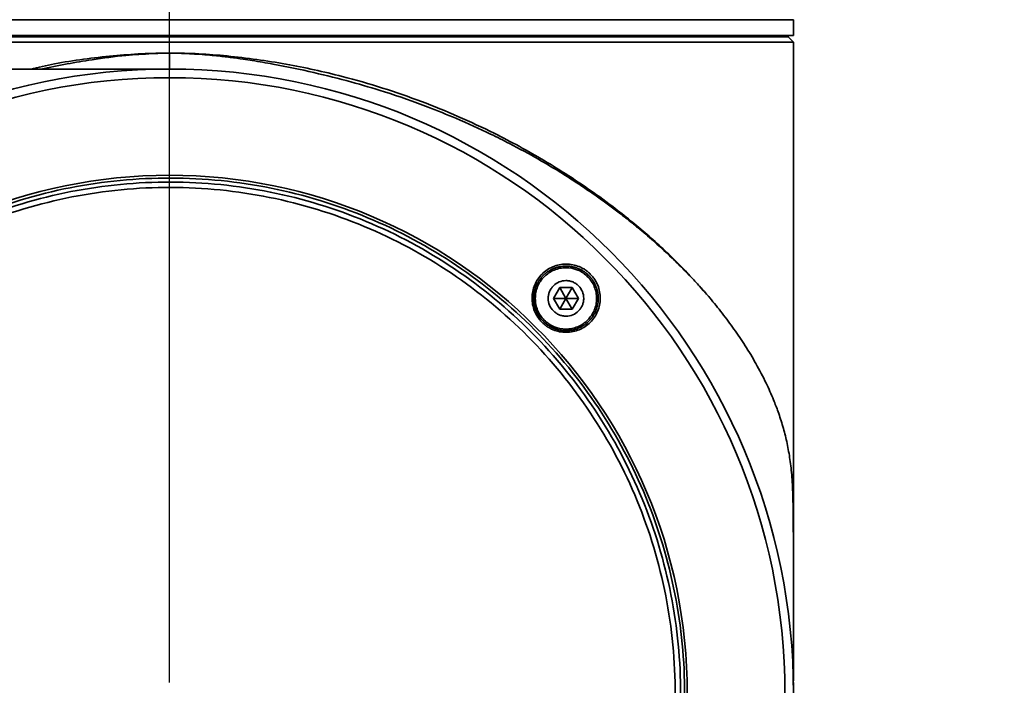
# Model space of a CAD drawing. Header units: millimetres. Extents: x 0 to 4200, y 0 to 2974.
# Tile 17 of 40: x 1248 to 1340, y 1808 to 1870. Entities that reach past the tile are written whole.
import ezdxf

# ---------------------------------------------------------------- set-up
doc = ezdxf.new("R2010")
doc.units = ezdxf.units.MM
doc.header["$LTSCALE"] = 10
doc.linetypes.add('CENTERX2', pattern=[20.32, 12.7, -2.54, 2.54, -2.54])
doc.layers.get('0').update_dxf_attribs({"lineweight": 18})
doc.layers.add('中心线层', color=6, linetype='CENTERX2', lineweight=25)
doc.layers.add('标注层', color=150, linetype='Continuous', lineweight=18)
doc.styles.add('SLDTEXTSTYLE1', font='txt')
doc.dimstyles.new('SLDDIMSTYLE0', dxfattribs={"dimtxt": 35, "dimasz": 40, "dimexe": 0, "dimexo": 0.0625, "dimgap": 8.75, "dimtad": 0, "dimtih": 1, "dimtoh": 1, "dimrnd": 1e-09, "dimzin": 12, "dimdsep": 46, "dimtxsty": 'SLDTEXTSTYLE1', "dimcen": 0, "dimdle": 80, "dimadec": 0, "dimazin": 3, "dimtfac": 1, "dimtdec": 3, "dimtofl": 0, "dimtmove": 0, "dimatfit": 3, "dimfxl": 1, "dimfrac": 2, "dimtolj": 1, "dimarcsym": 0})

# ---------------------------------------------------------------- blocks, each defined once
blk = doc.blocks.new('*X25')
at = {"layer": '标注层'}
blk.add_hatch(color=256, dxfattribs=at).paths.add_polyline_path([(1613.73, 2046.548), (1649.617, 2064.909), (1643.993, 2073.178)], flags=0)
for p, q in [((1613.73, 2046.548), (1751.485, 2140.236)), ((1751.485, 2140.236), (1861.288, 2140.236))]:
    blk.add_line(p, q, dxfattribs=at)
at = {"layer": '标注层', "char_height": 35, "attachment_point": 1, "style": 'SLDTEXTSTYLE1'}
for s, insert, width in [('%%C', (1761.485, 2185.353), 46.92737), ('850', (1800.184, 2185.353), 140.78212)]:
    blk.add_mtext(s, dxfattribs=dict(at, insert=insert, width=width))
blk = doc.blocks.new('SW_CENTERMARKSYMBOL_1')
at = {"layer": '中心线层', "color": 0}
blk.add_line((0, 1), (0, 425.5), dxfattribs=at)

msp = doc.modelspace()

# ---------------------------------------------------------------- linework, layer by layer
at = {"color": 8, "linetype": 'Continuous', "lineweight": 35}
msp.add_line((1320.302, 1870.123), (1204.302, 1870.123), dxfattribs=at)
at = {"color": 7, "linetype": 'Continuous', "lineweight": 35}
for p, q in [((1320.302, 1868.642), (1320.302, 1870.123)), ((1320.302, 1868.642), (1204.302, 1868.642)), ((1319.802, 1868.54), (1204.802, 1868.54)), ((1319.802, 1868.54), (1319.802, 1868.642)), ((1320.302, 1868.04), (1319.802, 1868.54)), ((1320.302, 1868.04), (1204.302, 1868.04)), ((1320.302, 1808.722), (1320.302, 1868.04)), ((1262.302, 1867.022), (1262.302, 1865.542)), ((1262.302, 1865.542), (1198.005, 1865.542)), ((1298.57, 1845.236), (1297.993, 1844.236)), ((1299.725, 1845.236), (1298.57, 1845.236)), ((1298.57, 1845.236), (1299.148, 1844.236)), ((1299.725, 1845.236), (1299.148, 1844.236)), ((1300.303, 1844.236), (1299.725, 1845.236)), ((1297.993, 1844.236), (1298.57, 1843.236)), ((1297.993, 1844.236), (1299.148, 1844.236)), ((1299.148, 1844.236), (1298.57, 1843.236)), ((1300.303, 1844.236), (1299.148, 1844.236)), ((1299.725, 1843.236), (1299.148, 1844.236)), ((1299.725, 1843.236), (1300.303, 1844.236)), ((1312.512, 1844.292), (1312.521, 1844.281)), ((1298.57, 1843.236), (1299.725, 1843.236))]:
    msp.add_line(p, q, dxfattribs=at)
for radius in [58, 57.196, 48.125]:
    msp.add_circle((1262.302, 1807.542), radius, dxfattribs=at)
for points, knots in [([(1319.802, 1868.642), (1319.802, 1868.642), (1319.432, 1868.642), (1317.963, 1868.642), (1316.866, 1868.642), (1313.985, 1868.642), (1312.203, 1868.642), (1308.021, 1868.642), (1305.622, 1868.642), (1300.3, 1868.642), (1297.377, 1868.642), (1291.118, 1868.642), (1287.783, 1868.642), (1280.83, 1868.642), (1277.211, 1868.642), (1269.829, 1868.642), (1266.066, 1868.642), (1258.539, 1868.642), (1254.776, 1868.642), (1247.394, 1868.642), (1243.775, 1868.642), (1236.821, 1868.642), (1233.486, 1868.642), (1227.228, 1868.642), (1224.305, 1868.642), (1218.983, 1868.642), (1216.584, 1868.642), (1212.402, 1868.642), (1210.619, 1868.642), (1207.739, 1868.642), (1206.641, 1868.642), (1205.173, 1868.642), (1204.802, 1868.642), (1204.802, 1868.642)], [0, 0, 0, 0, 7.1875, 7.1875, 14.375, 14.375, 21.5625, 21.5625, 28.75, 28.75, 35.9375, 35.9375, 43.125, 43.125, 50.3125, 50.3125, 57.5, 57.5, 64.6875, 64.6875, 71.875, 71.875, 79.0625, 79.0625, 86.25, 86.25, 93.4375, 93.4375, 100.625, 100.625, 107.8125, 107.8125, 115, 115, 115, 115]), ([(1249.362, 1865.528), (1250.103, 1865.697), (1252.604, 1866.264), (1256.965, 1866.815), (1262.355, 1867.131), (1267.755, 1866.816), (1273.118, 1866.062), (1277.936, 1865.01), (1282.122, 1863.801), (1285.715, 1862.554), (1289.181, 1861.142), (1292.193, 1859.736), (1294.845, 1858.353), (1297.165, 1857.032), (1299.476, 1855.598), (1301.761, 1854.051), (1304.351, 1852.137), (1307.129, 1849.832), (1310.013, 1847.122), (1311.669, 1845.247), (1312.512, 1844.292)], [0, 0, 0, 0, 2.078019, 7.011276, 11.717228, 16.418472, 21.356313, 26.221991, 29.849625, 33.477384, 37.026283, 40.73324, 43.394607, 46.175682, 49.077549, 52.101156, 55.247367, 59.961101, 64.770473, 69.761224, 69.761224, 69.761224, 69.761224]), ([(1262.302, 1867.022), (1262.163, 1867.022), (1261.886, 1867.021), (1261.473, 1867.011), (1261.066, 1866.995), (1260.797, 1866.979), (1260.664, 1866.971)], [0, 0, 0, 0, 0.418245, 0.830899, 1.238059, 1.639821, 1.639821, 1.639821, 1.639821]), ([(1263.941, 1866.971), (1263.807, 1866.979), (1263.538, 1866.995), (1263.131, 1867.011), (1262.719, 1867.021), (1262.442, 1867.022), (1262.302, 1867.022)], [0, 0, 0, 0, 0.401762, 0.808922, 1.221576, 1.639821, 1.639821, 1.639821, 1.639821]), ([(1312.512, 1844.292), (1312.382, 1844.443), (1312.117, 1844.751), (1311.698, 1845.221), (1311.253, 1845.709), (1310.779, 1846.215), (1310.275, 1846.737), (1309.74, 1847.276), (1309.174, 1847.831), (1308.573, 1848.401), (1307.938, 1848.986), (1307.268, 1849.585), (1306.56, 1850.198), (1305.814, 1850.822), (1305.029, 1851.458), (1303.206, 1852.886), (1300.473, 1854.828), (1296.963, 1856.979), (1294.26, 1858.45), (1291.703, 1859.728), (1289.19, 1860.87), (1285.909, 1862.194), (1282.656, 1863.335), (1279.093, 1864.387), (1275.633, 1865.254), (1272.555, 1865.892), (1270.351, 1866.273), (1269.03, 1866.477), (1267.925, 1866.63), (1266.82, 1866.759), (1265.787, 1866.858), (1264.877, 1866.926), (1264.243, 1866.956), (1263.941, 1866.971)], [0, 0, 0, 0, 0.771625, 1.575946, 2.412825, 3.282108, 4.183623, 5.117173, 6.082543, 7.079492, 8.107756, 9.167044, 10.257041, 11.377403, 12.52776, 13.707718, 19.193492, 23.4606, 26.548039, 28.489438, 31.918588, 34.539142, 38.507028, 41.450494, 44.600518, 48.008466, 49.696479, 50.426452, 51.480847, 52.588722, 53.30747, 54.16393, 54.945236, 54.945236, 54.945236, 54.945236]), ([(1260.907, 1865.526), (1260.48, 1865.527), (1259.443, 1865.527), (1257.368, 1865.527), (1254.744, 1865.528), (1251.759, 1865.528), (1249.492, 1865.528), (1248.367, 1865.528)], [0, 0, 0, 0, 1.874129, 4.547661, 7.223884, 9.901463, 12.539513, 12.539513, 12.539513, 12.539513]), ([(1228.381, 1773.762), (1226.171, 1775.982), (1224.178, 1778.42), (1220.708, 1783.637), (1219.229, 1786.417), (1216.843, 1792.211), (1215.935, 1795.226), (1214.726, 1801.374), (1214.424, 1804.508), (1214.436, 1810.775), (1214.752, 1813.907), (1215.987, 1820.051), (1216.907, 1823.062), (1219.317, 1828.846), (1220.807, 1831.62), (1224.299, 1836.823), (1226.301, 1839.252), (1230.742, 1843.674), (1233.179, 1845.667), (1238.397, 1849.137), (1241.177, 1850.616), (1246.971, 1853.002), (1249.986, 1853.909), (1256.134, 1855.119), (1259.268, 1855.421), (1265.535, 1855.408), (1268.667, 1855.093), (1274.811, 1853.858), (1277.821, 1852.938), (1283.606, 1850.528), (1286.379, 1849.038), (1291.583, 1845.546), (1294.012, 1843.543), (1296.223, 1841.323)], [0, 0, 0, 0, 9.395931, 9.395931, 18.791862, 18.791862, 28.187793, 28.187793, 37.583724, 37.583724, 46.979655, 46.979655, 56.375586, 56.375586, 65.771517, 65.771517, 75.167448, 75.167448, 84.563379, 84.563379, 93.95931, 93.95931, 103.355241, 103.355241, 112.751172, 112.751172, 122.147103, 122.147103, 131.543034, 131.543034, 140.938965, 140.938965, 150.334896, 150.334896, 150.334896, 150.334896]), ([(1295.959, 1841.061), (1293.766, 1843.263), (1291.355, 1845.25), (1286.192, 1848.715), (1283.44, 1850.193), (1277.701, 1852.585), (1274.713, 1853.498), (1268.618, 1854.723), (1265.509, 1855.036), (1259.292, 1855.049), (1256.182, 1854.749), (1250.082, 1853.549), (1247.09, 1852.648), (1241.341, 1850.281), (1238.583, 1848.814), (1233.406, 1845.37), (1230.987, 1843.393), (1226.581, 1839.006), (1224.595, 1836.595), (1221.13, 1831.432), (1219.651, 1828.68), (1217.26, 1822.941), (1216.347, 1819.954), (1215.121, 1813.858), (1214.809, 1810.75), (1214.796, 1804.532), (1215.096, 1801.422), (1216.296, 1795.322), (1217.197, 1792.331), (1219.564, 1786.581), (1221.031, 1783.823), (1224.475, 1778.646), (1226.452, 1776.227), (1228.645, 1774.024)], [0, 0, 0, 0, 9.32284, 9.32284, 18.64568, 18.64568, 27.96852, 27.96852, 37.29136, 37.29136, 46.6142, 46.6142, 55.937041, 55.937041, 65.259881, 65.259881, 74.582721, 74.582721, 83.905561, 83.905561, 93.228401, 93.228401, 102.551241, 102.551241, 111.874081, 111.874081, 121.196921, 121.196921, 130.519761, 130.519761, 139.842601, 139.842601, 149.165442, 149.165442, 149.165442, 149.165442]), ([(1229, 1774.377), (1226.829, 1776.557), (1224.873, 1778.95), (1221.466, 1784.073), (1220.014, 1786.802), (1217.672, 1792.491), (1216.78, 1795.45), (1215.593, 1801.487), (1215.296, 1804.564), (1215.309, 1810.716), (1215.618, 1813.791), (1216.831, 1819.823), (1217.734, 1822.779), (1220.1, 1828.458), (1221.563, 1831.181), (1224.992, 1836.289), (1226.957, 1838.675), (1231.317, 1843.016), (1233.71, 1844.972), (1238.833, 1848.379), (1241.562, 1849.831), (1247.25, 1852.173), (1250.21, 1853.064), (1256.247, 1854.252), (1259.323, 1854.549), (1265.476, 1854.536), (1268.551, 1854.227), (1274.583, 1853.014), (1277.539, 1852.111), (1283.218, 1849.744), (1285.941, 1848.282), (1291.049, 1844.853), (1293.434, 1842.887), (1295.605, 1840.708)], [0, 0, 0, 0, 9.224705, 9.224705, 18.44941, 18.44941, 27.674115, 27.674115, 36.89882, 36.89882, 46.123525, 46.123525, 55.34823, 55.34823, 64.572935, 64.572935, 73.79764, 73.79764, 83.022344, 83.022344, 92.247049, 92.247049, 101.471754, 101.471754, 110.696459, 110.696459, 119.921164, 119.921164, 129.145869, 129.145869, 138.370574, 138.370574, 147.595279, 147.595279, 147.595279, 147.595279]), ([(1296.92, 1842.017), (1296.878, 1842.061), (1296.795, 1842.148), (1296.679, 1842.286), (1296.572, 1842.429), (1296.473, 1842.578), (1296.383, 1842.732), (1296.301, 1842.893), (1296.169, 1843.193), (1296.031, 1843.653), (1295.976, 1844.274), (1296.039, 1844.895), (1296.223, 1845.486), (1296.515, 1846.033), (1296.909, 1846.509), (1297.387, 1846.905), (1297.934, 1847.198), (1298.529, 1847.383), (1299.151, 1847.445), (1299.777, 1847.388), (1300.28, 1847.235), (1300.66, 1847.057), (1300.93, 1846.895), (1301.184, 1846.708), (1301.336, 1846.564), (1301.413, 1846.491)], [0, 0, 0, 0, 0.179732, 0.357783, 0.534864, 0.71169, 0.888979, 1.067442, 1.24777, 1.86709, 2.490616, 3.108338, 3.733225, 4.350529, 4.976136, 5.594934, 6.219734, 6.841264, 7.464542, 8.087571, 8.709711, 9.023722, 9.334815, 9.645725, 9.959175, 9.959175, 9.959175, 9.959175]), ([(1297.022, 1842.119), (1297.004, 1842.137), (1296.987, 1842.155), (1296.953, 1842.191), (1296.936, 1842.209), (1296.886, 1842.265), (1296.854, 1842.302), (1296.76, 1842.417), (1296.701, 1842.497), (1296.62, 1842.62), (1296.593, 1842.662), (1296.543, 1842.747), (1296.519, 1842.79), (1296.484, 1842.856), (1296.473, 1842.878), (1296.45, 1842.923), (1296.44, 1842.945), (1296.419, 1842.99), (1296.408, 1843.013), (1296.388, 1843.058), (1296.379, 1843.081), (1296.351, 1843.15), (1296.333, 1843.196), (1296.301, 1843.289), (1296.286, 1843.336), (1296.258, 1843.43), (1296.245, 1843.477), (1296.222, 1843.573), (1296.211, 1843.621), (1296.193, 1843.718), (1296.184, 1843.766), (1296.174, 1843.84), (1296.171, 1843.864), (1296.165, 1843.914), (1296.163, 1843.938), (1296.158, 1843.987), (1296.156, 1844.012), (1296.153, 1844.061), (1296.152, 1844.086), (1296.148, 1844.159), (1296.148, 1844.208), (1296.149, 1844.355), (1296.154, 1844.452), (1296.169, 1844.598), (1296.176, 1844.646), (1296.187, 1844.719), (1296.191, 1844.743), (1296.2, 1844.791), (1296.204, 1844.815), (1296.214, 1844.864), (1296.219, 1844.888), (1296.23, 1844.936), (1296.236, 1844.959), (1296.255, 1845.031), (1296.268, 1845.077), (1296.297, 1845.171), (1296.312, 1845.217), (1296.345, 1845.308), (1296.363, 1845.353), (1296.401, 1845.442), (1296.421, 1845.487), (1296.462, 1845.574), (1296.485, 1845.618), (1296.519, 1845.682), (1296.531, 1845.703), (1296.555, 1845.746), (1296.568, 1845.767), (1296.593, 1845.809), (1296.606, 1845.83), (1296.632, 1845.871), (1296.646, 1845.891), (1296.687, 1845.952), (1296.715, 1845.992), (1296.773, 1846.069), (1296.803, 1846.108), (1296.895, 1846.22), (1296.96, 1846.291), (1297.063, 1846.394), (1297.098, 1846.427), (1297.153, 1846.476), (1297.171, 1846.492), (1297.208, 1846.524), (1297.227, 1846.54), (1297.264, 1846.571), (1297.284, 1846.586), (1297.322, 1846.617), (1297.342, 1846.631), (1297.4, 1846.675), (1297.44, 1846.703), (1297.561, 1846.784), (1297.644, 1846.834), (1297.773, 1846.903), (1297.816, 1846.924), (1297.904, 1846.966), (1297.948, 1846.986), (1298.016, 1847.014), (1298.038, 1847.023), (1298.084, 1847.041), (1298.107, 1847.05), (1298.153, 1847.066), (1298.177, 1847.074), (1298.223, 1847.09), (1298.247, 1847.097), (1298.317, 1847.119), (1298.364, 1847.132), (1298.459, 1847.156), (1298.506, 1847.167), (1298.649, 1847.196), (1298.746, 1847.21), (1298.892, 1847.225), (1298.94, 1847.229), (1299.014, 1847.233), (1299.039, 1847.234), (1299.088, 1847.235), (1299.113, 1847.236), (1299.162, 1847.236), (1299.187, 1847.236), (1299.236, 1847.235), (1299.261, 1847.234), (1299.31, 1847.232), (1299.335, 1847.23), (1299.384, 1847.227), (1299.409, 1847.225), (1299.482, 1847.218), (1299.531, 1847.212), (1299.628, 1847.198), (1299.676, 1847.189), (1299.772, 1847.171), (1299.82, 1847.16), (1299.916, 1847.136), (1299.963, 1847.123), (1300.034, 1847.102), (1300.058, 1847.095), (1300.105, 1847.079), (1300.128, 1847.071), (1300.175, 1847.055), (1300.199, 1847.046), (1300.245, 1847.028), (1300.268, 1847.019), (1300.337, 1846.991), (1300.382, 1846.971), (1300.472, 1846.928), (1300.516, 1846.906), (1300.646, 1846.837), (1300.731, 1846.786), (1300.895, 1846.677), (1300.975, 1846.617), (1301.13, 1846.49), (1301.203, 1846.423), (1301.274, 1846.353)], [0, 0, 0, 0, 0.073629, 0.073629, 0.147259, 0.147259, 0.294518, 0.294518, 0.589036, 0.589036, 0.736295, 0.736295, 0.883554, 0.883554, 0.957183, 0.957183, 1.030813, 1.030813, 1.104442, 1.104442, 1.178072, 1.178072, 1.325331, 1.325331, 1.47259, 1.47259, 1.619849, 1.619849, 1.767108, 1.767108, 1.914367, 1.914367, 1.987996, 1.987996, 2.061626, 2.061626, 2.135255, 2.135255, 2.208885, 2.208885, 2.356144, 2.356144, 2.650662, 2.650662, 2.797921, 2.797921, 2.87155, 2.87155, 2.94518, 2.94518, 3.018809, 3.018809, 3.092439, 3.092439, 3.239698, 3.239698, 3.386957, 3.386957, 3.534216, 3.534216, 3.681475, 3.681475, 3.828734, 3.828734, 3.902363, 3.902363, 3.975993, 3.975993, 4.049622, 4.049622, 4.123252, 4.123252, 4.270511, 4.270511, 4.41777, 4.41777, 4.712288, 4.712288, 4.859547, 4.859547, 4.933176, 4.933176, 5.006806, 5.006806, 5.080435, 5.080435, 5.154065, 5.154065, 5.301324, 5.301324, 5.595842, 5.595842, 5.743101, 5.743101, 5.89036, 5.89036, 5.963989, 5.963989, 6.037619, 6.037619, 6.111248, 6.111248, 6.184878, 6.184878, 6.332136, 6.332136, 6.479395, 6.479395, 6.773913, 6.773913, 6.921172, 6.921172, 6.994802, 6.994802, 7.068431, 7.068431, 7.142061, 7.142061, 7.21569, 7.21569, 7.28932, 7.28932, 7.362949, 7.362949, 7.510208, 7.510208, 7.657467, 7.657467, 7.804726, 7.804726, 7.951985, 7.951985, 8.025615, 8.025615, 8.099244, 8.099244, 8.172874, 8.172874, 8.246503, 8.246503, 8.393762, 8.393762, 8.541021, 8.541021, 8.835539, 8.835539, 9.130057, 9.130057, 9.424416, 9.424416, 9.424416, 9.424416]), ([(1299.148, 1847.086), (1299.524, 1847.086), (1299.898, 1847.01), (1300.412, 1846.797), (1300.578, 1846.708), (1300.889, 1846.5), (1301.032, 1846.382), (1301.295, 1846.119), (1301.416, 1845.972), (1301.622, 1845.663), (1301.709, 1845.499), (1301.853, 1845.154), (1301.907, 1844.973), (1301.979, 1844.609), (1301.998, 1844.423), (1301.998, 1844.048), (1301.979, 1843.863), (1301.907, 1843.499), (1301.852, 1843.317), (1301.709, 1842.973), (1301.622, 1842.809), (1301.415, 1842.499), (1301.295, 1842.353), (1301.033, 1842.09), (1300.889, 1841.972), (1300.577, 1841.763), (1300.412, 1841.675), (1300.07, 1841.533), (1299.89, 1841.478), (1299.522, 1841.404), (1299.336, 1841.386), (1298.771, 1841.386), (1298.398, 1841.461), (1297.884, 1841.675), (1297.717, 1841.764), (1297.407, 1841.972), (1297.263, 1842.09), (1297, 1842.353), (1296.88, 1842.5), (1296.674, 1842.809), (1296.586, 1842.973), (1296.443, 1843.318), (1296.389, 1843.499), (1296.316, 1843.863), (1296.298, 1844.048), (1296.298, 1844.424), (1296.316, 1844.609), (1296.389, 1844.973), (1296.443, 1845.154), (1296.586, 1845.499), (1296.674, 1845.663), (1296.88, 1845.973), (1297.001, 1846.119), (1297.263, 1846.382), (1297.407, 1846.5), (1297.718, 1846.709), (1297.883, 1846.797), (1298.226, 1846.939), (1298.406, 1846.994), (1298.774, 1847.067), (1298.96, 1847.086), (1299.148, 1847.086)], [0, 0, 0, 0, 1.118567, 1.118567, 1.67785, 1.67785, 2.237134, 2.237134, 2.796417, 2.796417, 3.3557, 3.3557, 3.914984, 3.914984, 4.474267, 4.474267, 5.03355, 5.03355, 5.592834, 5.592834, 6.152117, 6.152117, 6.711401, 6.711401, 7.270684, 7.270684, 7.829967, 7.829967, 8.389251, 8.389251, 8.948534, 8.948534, 10.067101, 10.067101, 10.626384, 10.626384, 11.185668, 11.185668, 11.744951, 11.744951, 12.304234, 12.304234, 12.863518, 12.863518, 13.422801, 13.422801, 13.982084, 13.982084, 14.541368, 14.541368, 15.100651, 15.100651, 15.659935, 15.659935, 16.219218, 16.219218, 16.778501, 16.778501, 17.337785, 17.337785, 17.897068, 17.897068, 17.897068, 17.897068]), ([(1301.413, 1846.491), (1301.454, 1846.448), (1301.538, 1846.361), (1301.653, 1846.223), (1301.761, 1846.08), (1301.86, 1845.93), (1301.95, 1845.776), (1302.032, 1845.615), (1302.164, 1845.314), (1302.302, 1844.854), (1302.357, 1844.23), (1302.293, 1843.609), (1302.107, 1843.015), (1301.813, 1842.47), (1301.417, 1841.992), (1300.94, 1841.6), (1300.392, 1841.308), (1299.799, 1841.125), (1299.178, 1841.064), (1298.555, 1841.121), (1298.053, 1841.274), (1297.675, 1841.451), (1297.405, 1841.613), (1297.15, 1841.8), (1296.997, 1841.945), (1296.92, 1842.017)], [0, 0, 0, 0, 0.179294, 0.357398, 0.534809, 0.712034, 0.889581, 1.067958, 1.247667, 1.868549, 2.490512, 3.1125, 3.733054, 4.356948, 4.975859, 5.601283, 6.219367, 6.845206, 7.46414, 8.088777, 8.709382, 9.020628, 9.331519, 9.645145, 9.958679, 9.958679, 9.958679, 9.958679]), ([(1301.274, 1846.353), (1301.309, 1846.317), (1301.343, 1846.281), (1301.393, 1846.226), (1301.41, 1846.207), (1301.442, 1846.169), (1301.458, 1846.15), (1301.49, 1846.111), (1301.505, 1846.092), (1301.536, 1846.052), (1301.551, 1846.032), (1301.595, 1845.972), (1301.623, 1845.932), (1301.705, 1845.808), (1301.755, 1845.723), (1301.824, 1845.592), (1301.846, 1845.548), (1301.888, 1845.459), (1301.908, 1845.413), (1301.936, 1845.344), (1301.945, 1845.321), (1301.962, 1845.275), (1301.971, 1845.251), (1301.987, 1845.204), (1301.995, 1845.181), (1302.011, 1845.133), (1302.018, 1845.11), (1302.039, 1845.039), (1302.052, 1844.991), (1302.075, 1844.895), (1302.085, 1844.847), (1302.104, 1844.751), (1302.112, 1844.703), (1302.125, 1844.605), (1302.131, 1844.557), (1302.138, 1844.483), (1302.14, 1844.459), (1302.143, 1844.409), (1302.144, 1844.385), (1302.146, 1844.335), (1302.147, 1844.311), (1302.148, 1844.261), (1302.148, 1844.236), (1302.147, 1844.162), (1302.146, 1844.113), (1302.14, 1844.015), (1302.136, 1843.966), (1302.121, 1843.82), (1302.105, 1843.724), (1302.076, 1843.581), (1302.065, 1843.533), (1302.04, 1843.438), (1302.027, 1843.391), (1302.009, 1843.333), (1302.005, 1843.321), (1301.997, 1843.297), (1301.993, 1843.286), (1301.982, 1843.251), (1301.973, 1843.228), (1301.957, 1843.181), (1301.948, 1843.159), (1301.93, 1843.113), (1301.921, 1843.091), (1301.892, 1843.023), (1301.872, 1842.979), (1301.83, 1842.891), (1301.808, 1842.848), (1301.762, 1842.763), (1301.738, 1842.721), (1301.687, 1842.638), (1301.661, 1842.597), (1301.62, 1842.536), (1301.606, 1842.516), (1301.578, 1842.477), (1301.563, 1842.457), (1301.534, 1842.418), (1301.519, 1842.398), (1301.489, 1842.36), (1301.473, 1842.341), (1301.442, 1842.303), (1301.427, 1842.284), (1301.395, 1842.248), (1301.378, 1842.23), (1301.329, 1842.176), (1301.296, 1842.141), (1301.193, 1842.039), (1301.121, 1841.974), (1301.008, 1841.882), (1300.97, 1841.852), (1300.911, 1841.809), (1300.891, 1841.794), (1300.851, 1841.766), (1300.831, 1841.753), (1300.791, 1841.725), (1300.77, 1841.712), (1300.728, 1841.686), (1300.708, 1841.673), (1300.666, 1841.648), (1300.645, 1841.636), (1300.602, 1841.612), (1300.581, 1841.6), (1300.517, 1841.566), (1300.473, 1841.544), (1300.386, 1841.503), (1300.341, 1841.483), (1300.252, 1841.446), (1300.207, 1841.429), (1300.115, 1841.396), (1300.069, 1841.38), (1299.976, 1841.352), (1299.929, 1841.339), (1299.869, 1841.324), (1299.857, 1841.321), (1299.833, 1841.315), (1299.821, 1841.312), (1299.785, 1841.304), (1299.761, 1841.299), (1299.713, 1841.289), (1299.689, 1841.285), (1299.641, 1841.277), (1299.616, 1841.273), (1299.544, 1841.262), (1299.496, 1841.256), (1299.35, 1841.241), (1299.253, 1841.236), (1299.106, 1841.236), (1299.057, 1841.237), (1298.959, 1841.241), (1298.91, 1841.245), (1298.836, 1841.252), (1298.812, 1841.255), (1298.763, 1841.261), (1298.738, 1841.264), (1298.689, 1841.271), (1298.665, 1841.275), (1298.616, 1841.283), (1298.592, 1841.288), (1298.52, 1841.302), (1298.472, 1841.313), (1298.376, 1841.336), (1298.329, 1841.349), (1298.235, 1841.378), (1298.189, 1841.393), (1298.096, 1841.426), (1298.05, 1841.444), (1297.958, 1841.481), (1297.913, 1841.501), (1297.857, 1841.528), (1297.846, 1841.533), (1297.823, 1841.544), (1297.812, 1841.55), (1297.779, 1841.567), (1297.756, 1841.578), (1297.713, 1841.601), (1297.691, 1841.613), (1297.648, 1841.638), (1297.626, 1841.65), (1297.563, 1841.688), (1297.521, 1841.715), (1297.398, 1841.797), (1297.319, 1841.856), (1297.204, 1841.95), (1297.167, 1841.982), (1297.112, 1842.032), (1297.094, 1842.049), (1297.058, 1842.084), (1297.04, 1842.101), (1297.022, 1842.119)], [0, 0, 0, 0, 0.147255, 0.147255, 0.220883, 0.220883, 0.29451, 0.29451, 0.368138, 0.368138, 0.441765, 0.441765, 0.589021, 0.589021, 0.883531, 0.883531, 1.030786, 1.030786, 1.178041, 1.178041, 1.251669, 1.251669, 1.325296, 1.325296, 1.398924, 1.398924, 1.472552, 1.472552, 1.619807, 1.619807, 1.767062, 1.767062, 1.914317, 1.914317, 2.061572, 2.061572, 2.1352, 2.1352, 2.208827, 2.208827, 2.282455, 2.282455, 2.356083, 2.356083, 2.503338, 2.503338, 2.650593, 2.650593, 2.945103, 2.945103, 3.092358, 3.092358, 3.239614, 3.239614, 3.276427, 3.276427, 3.313241, 3.313241, 3.386869, 3.386869, 3.460496, 3.460496, 3.534124, 3.534124, 3.681379, 3.681379, 3.828634, 3.828634, 3.975889, 3.975889, 4.123144, 4.123144, 4.196772, 4.196772, 4.2704, 4.2704, 4.344027, 4.344027, 4.417655, 4.417655, 4.491282, 4.491282, 4.56491, 4.56491, 4.712165, 4.712165, 5.006675, 5.006675, 5.153931, 5.153931, 5.227558, 5.227558, 5.301186, 5.301186, 5.374813, 5.374813, 5.448441, 5.448441, 5.522069, 5.522069, 5.595696, 5.595696, 5.742951, 5.742951, 5.890206, 5.890206, 6.037462, 6.037462, 6.184717, 6.184717, 6.331972, 6.331972, 6.368786, 6.368786, 6.405599, 6.405599, 6.479227, 6.479227, 6.552855, 6.552855, 6.626482, 6.626482, 6.773737, 6.773737, 7.068248, 7.068248, 7.215503, 7.215503, 7.362758, 7.362758, 7.436386, 7.436386, 7.510013, 7.510013, 7.583641, 7.583641, 7.657268, 7.657268, 7.804524, 7.804524, 7.951779, 7.951779, 8.099034, 8.099034, 8.246289, 8.246289, 8.393544, 8.393544, 8.430358, 8.430358, 8.467172, 8.467172, 8.540799, 8.540799, 8.614427, 8.614427, 8.688054, 8.688054, 8.83531, 8.83531, 9.12982, 9.12982, 9.277075, 9.277075, 9.350703, 9.350703, 9.42433, 9.42433, 9.42433, 9.42433]), ([(1299.148, 1845.886), (1299.257, 1845.886), (1299.364, 1845.875), (1299.575, 1845.833), (1299.68, 1845.802), (1299.879, 1845.719), (1299.974, 1845.668), (1300.154, 1845.548), (1300.238, 1845.479), (1300.467, 1845.25), (1300.59, 1845.066), (1300.754, 1844.669), (1300.798, 1844.452), (1300.798, 1844.129), (1300.787, 1844.02), (1300.745, 1843.809), (1300.714, 1843.706), (1300.632, 1843.506), (1300.58, 1843.409), (1300.461, 1843.23), (1300.392, 1843.147), (1300.162, 1842.916), (1299.98, 1842.795), (1299.58, 1842.629), (1299.366, 1842.586), (1299.039, 1842.586), (1298.932, 1842.597), (1298.721, 1842.638), (1298.616, 1842.67), (1298.416, 1842.753), (1298.321, 1842.804), (1298.142, 1842.923), (1298.057, 1842.993), (1297.829, 1843.221), (1297.706, 1843.405), (1297.541, 1843.802), (1297.498, 1844.02), (1297.498, 1844.342), (1297.508, 1844.452), (1297.551, 1844.663), (1297.582, 1844.766), (1297.664, 1844.966), (1297.716, 1845.063), (1297.835, 1845.241), (1297.903, 1845.325), (1298.134, 1845.556), (1298.316, 1845.677), (1298.716, 1845.843), (1298.93, 1845.886), (1299.148, 1845.886)], [0, 0, 0, 0, 0.323647, 0.323647, 0.647294, 0.647294, 0.970941, 0.970941, 1.294588, 1.294588, 1.941882, 1.941882, 2.589176, 2.589176, 2.912823, 2.912823, 3.23647, 3.23647, 3.560117, 3.560117, 3.883764, 3.883764, 4.531058, 4.531058, 5.178352, 5.178352, 5.501999, 5.501999, 5.825645, 5.825645, 6.149292, 6.149292, 6.472939, 6.472939, 7.120233, 7.120233, 7.767527, 7.767527, 8.091174, 8.091174, 8.414821, 8.414821, 8.738468, 8.738468, 9.062115, 9.062115, 9.709409, 9.709409, 10.356703, 10.356703, 10.356703, 10.356703]), ([(1312.521, 1844.281), (1312.908, 1843.811), (1313.699, 1842.851), (1314.794, 1841.369), (1315.849, 1839.804), (1316.854, 1838.128), (1317.73, 1836.449), (1318.394, 1834.958), (1318.909, 1833.619), (1319.325, 1832.341), (1319.684, 1830.943), (1319.957, 1829.483), (1320.114, 1828.156), (1320.198, 1826.957), (1320.241, 1825.957), (1320.267, 1824.841), (1320.281, 1823.507), (1320.286, 1822.174), (1320.286, 1821.259), (1320.286, 1820.897)], [0, 0, 0, 0, 1.810973, 3.701783, 5.672439, 7.779324, 10.063364, 12.029707, 13.412977, 15.106215, 16.798504, 18.49246, 20.18696, 21.029573, 21.872226, 22.719426, 23.561186, 24.648825, 25.362344, 25.362344, 25.362344, 25.362344]), ([(1296.223, 1841.323), (1298.434, 1839.103), (1300.426, 1836.665), (1303.897, 1831.448), (1305.375, 1828.668), (1307.761, 1822.874), (1308.669, 1819.859), (1309.879, 1813.71), (1310.181, 1810.577), (1310.168, 1804.31), (1309.853, 1801.178), (1308.618, 1795.034), (1307.698, 1792.023), (1305.288, 1786.239), (1303.798, 1783.465), (1300.306, 1778.262), (1298.303, 1775.833), (1293.863, 1771.411), (1291.425, 1769.418), (1286.208, 1765.948), (1283.428, 1764.469), (1277.634, 1762.083), (1274.619, 1761.176), (1268.47, 1759.966), (1265.337, 1759.664), (1259.07, 1759.677), (1255.938, 1759.992), (1249.794, 1761.227), (1246.783, 1762.147), (1240.999, 1764.557), (1238.225, 1766.047), (1233.022, 1769.539), (1230.592, 1771.542), (1228.381, 1773.762)], [0, 0, 0, 0, 9.395931, 9.395931, 18.791862, 18.791862, 28.187793, 28.187793, 37.583724, 37.583724, 46.979655, 46.979655, 56.375586, 56.375586, 65.771517, 65.771517, 75.167448, 75.167448, 84.563379, 84.563379, 93.95931, 93.95931, 103.355241, 103.355241, 112.751172, 112.751172, 122.147103, 122.147103, 131.543034, 131.543034, 140.938965, 140.938965, 150.334896, 150.334896, 150.334896, 150.334896]), ([(1228.645, 1774.024), (1230.839, 1771.822), (1233.25, 1769.835), (1238.412, 1766.37), (1241.164, 1764.892), (1246.904, 1762.5), (1249.891, 1761.587), (1255.987, 1760.362), (1259.095, 1760.049), (1265.313, 1760.036), (1268.422, 1760.336), (1274.523, 1761.536), (1277.514, 1762.437), (1283.264, 1764.804), (1286.022, 1766.271), (1291.199, 1769.715), (1293.617, 1771.692), (1298.023, 1776.079), (1300.01, 1778.49), (1303.475, 1783.653), (1304.953, 1786.405), (1307.345, 1792.144), (1308.258, 1795.131), (1309.483, 1801.227), (1309.796, 1804.335), (1309.809, 1810.553), (1309.509, 1813.663), (1308.308, 1819.763), (1307.408, 1822.754), (1305.04, 1828.504), (1303.573, 1831.262), (1300.13, 1836.439), (1298.153, 1838.858), (1295.959, 1841.061)], [0, 0, 0, 0, 9.32284, 9.32284, 18.64568, 18.64568, 27.96852, 27.96852, 37.29136, 37.29136, 46.6142, 46.6142, 55.937041, 55.937041, 65.259881, 65.259881, 74.582721, 74.582721, 83.905561, 83.905561, 93.228401, 93.228401, 102.551241, 102.551241, 111.874081, 111.874081, 121.196921, 121.196921, 130.519761, 130.519761, 139.842601, 139.842601, 149.165442, 149.165442, 149.165442, 149.165442]), ([(1295.605, 1840.708), (1297.776, 1838.528), (1299.732, 1836.135), (1303.139, 1831.012), (1304.59, 1828.283), (1306.933, 1822.594), (1307.824, 1819.635), (1309.012, 1813.598), (1309.309, 1810.521), (1309.296, 1804.369), (1308.987, 1801.294), (1307.774, 1795.262), (1306.87, 1792.306), (1304.504, 1786.627), (1303.042, 1783.904), (1299.613, 1778.796), (1297.647, 1776.41), (1293.288, 1772.069), (1290.894, 1770.113), (1285.772, 1766.706), (1283.043, 1765.254), (1277.354, 1762.912), (1274.394, 1762.021), (1268.358, 1760.833), (1265.281, 1760.536), (1259.129, 1760.549), (1256.054, 1760.858), (1250.022, 1762.071), (1247.066, 1762.974), (1241.387, 1765.341), (1238.664, 1766.803), (1233.556, 1770.232), (1231.17, 1772.198), (1229, 1774.377)], [0, 0, 0, 0, 9.224705, 9.224705, 18.44941, 18.44941, 27.674115, 27.674115, 36.89882, 36.89882, 46.123525, 46.123525, 55.34823, 55.34823, 64.572935, 64.572935, 73.79764, 73.79764, 83.022344, 83.022344, 92.247049, 92.247049, 101.471754, 101.471754, 110.696459, 110.696459, 119.921164, 119.921164, 129.145869, 129.145869, 138.370574, 138.370574, 147.595279, 147.595279, 147.595279, 147.595279]), ([(1320.287, 1808.918), (1320.287, 1808.958), (1320.287, 1809.196), (1320.288, 1810.433), (1320.288, 1812.672), (1320.287, 1815.904), (1320.287, 1818.747), (1320.287, 1820.561), (1320.287, 1820.897)], [0, 0, 0, 0, 0.539522, 3.21276, 5.820535, 8.517569, 11.3383, 11.978686, 11.978686, 11.978686, 11.978686])]:
    msp.add_open_spline(points, degree=3, knots=knots, dxfattribs=at)
at = {"color": 8, "linetype": 'Continuous', "lineweight": 35}
msp.add_open_spline([(1260.664, 1866.971), (1259.857, 1866.923), (1257.987, 1866.813), (1255.355, 1866.457), (1252.718, 1866.015), (1251.148, 1865.694), (1250.339, 1865.528)], degree=3, knots=[0, 0, 0, 0, 2.40843, 5.579553, 7.935792, 10.436453, 10.436453, 10.436453, 10.436453], dxfattribs=at)
at = {"color": 7, "linetype": 'Continuous', "lineweight": 35}
for points in [[(1263.307, 1865.534), (1263.14, 1865.536), (1262.805, 1865.541), (1262.47, 1865.542), (1262.302, 1865.542)], [(1320.294, 1808.547), (1320.305, 1807.878), (1320.305, 1807.207), (1320.294, 1806.537)]]:
    msp.add_open_spline(points, degree=3, dxfattribs=at)
at = {"layer": '中心线层', "linetype": 'CENTERX2'}
msp.add_arc((1262.302, 1807.542), 425, 275, 265, dxfattribs=at)

# ---------------------------------------------------------------- block references
at = {"layer": '中心线层'}
msp.add_blockref('SW_CENTERMARKSYMBOL_1', (1262.302, 1807.542), dxfattribs=at)

# ---------------------------------------------------------------- dimensions: what is measured, and where the dimension line sits
at = {"layer": '标注层'}
dim = msp.add_diameter_dim_2p(p1=(910.875, 1568.537), p2=(1613.73, 2046.548), dimstyle='SLDDIMSTYLE0', override={"dimpost": '%%C<>', "dimsah": 1, "dimtzin": 12}, dxfattribs=at)
dim.commit()
dim.dimension.update_dxf_attribs({"geometry": '*X25', "text_midpoint": (1785.65, 2163.472), "dimtype": 163})

doc.saveas('drawing.dxf')
